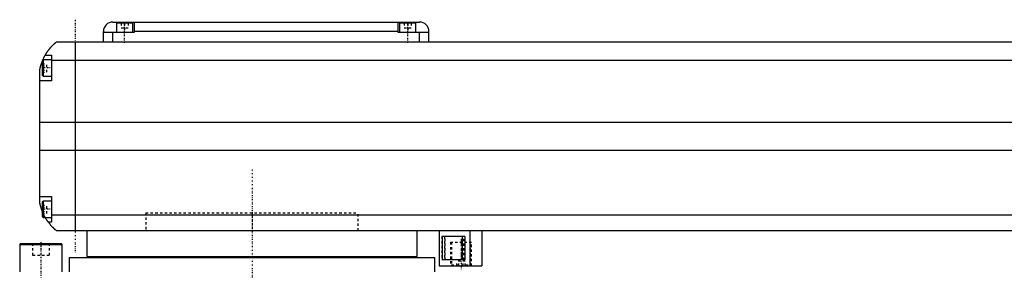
# Model space of a CAD drawing. Extents: x -181 to 906, y -1 to 1086.
# Tile 2 of 5: x -98 to 319, y 364 to 470. Entities that reach past the tile are written whole.
import ezdxf

# ---------------------------------------------------------------- set-up
doc = ezdxf.new("R2010")
doc.units = 0
doc.linetypes.add('CENTER', pattern=[1.5, 0.45, -0.5, 0.05, -0.5])
doc.linetypes.add('DASHED', pattern=[2, 1, -1])
for name, color, linetype in [('AM_0', 7, 'CONTINUOUS'), ('AM_3', 7, 'DASHED'), ('AM_7', 7, 'CENTER')]:
    doc.layers.add(name, color=color, linetype=linetype)

msp = doc.modelspace()

# ---------------------------------------------------------------- linework, layer by layer
at = {"layer": 'AM_0', "color": 7, "linetype": 'CONTINUOUS'}
for p, q in [((-59, 469), (71, 469)), ((-57.5, 468.5), (-57.5, 464.5)), ((-50.5, 468.5), (-57.5, 468.5)), ((-54, 469), (-54, 468.5)), ((-50.5, 464.5), (-50.5, 468.5)), ((-50, 469), (-50, 464.5)), ((62, 464.5), (62, 469)), ((62.5, 468.5), (62.5, 464.5)), ((69.5, 468.5), (62.5, 468.5)), ((66, 469), (66, 468.5)), ((69.5, 464.5), (69.5, 468.5)), ((-63, 460.5), (-63, 465)), ((-50, 464.5), (-63, 464.5)), ((-59, 460.5), (-59, 464.5)), ((62, 465), (-50, 465)), ((75, 464.5), (62, 464.5)), ((71, 460.5), (71, 464.5)), ((75, 460.5), (75, 465)), ((517, 460.5), (-83, 460.5)), ((-75, 460.5), (-75, 380.5)), ((-87.65, 455), (-85, 455)), ((-85, 455), (-85, 444)), ((-88.6, 453), (-89, 452.6)), ((-89, 452.6), (-89, 446.4)), ((-85, 453), (-88.6, 453)), ((-88.6, 453), (-88.6, 446)), ((-85, 452.8), (519, 452.8)), ((-90, 392.5), (-90, 448.5)), ((-85, 444), (-90, 444)), ((-89, 446.4), (-88.6, 446)), ((-88.6, 446), (-85, 446)), ((-90, 426.46), (524, 426.46)), ((-90, 414.6), (524, 414.6)), ((-90, 395), (-85, 395)), ((-88.6, 393), (-89, 392.6)), ((-89, 392.6), (-89, 386.4)), ((-85, 393), (-88.6, 393)), ((-88.6, 393), (-88.6, 386)), ((-85, 395), (-85, 384)), ((-89, 386.4), (-88.6, 386)), ((-88.6, 386), (-85, 386)), ((-85, 387.22), (519, 387.22)), ((-85, 384), (-86.34, 384)), ((-83, 380.5), (517, 380.5)), ((-70, 380.5), (-70, 369.5)), ((70, 369.5), (70, 380.5)), ((79.35, 380.5), (79.35, 365.5)), ((92.35, 380.5), (92.35, 365.5)), ((97.35, 380.5), (97.35, 365.5)), ((90.17, 378), (80.74, 378)), ((80.74, 368), (80.74, 378)), ((89.06, 378), (89.06, 368)), ((90.17, 378), (90.17, 368)), ((-98.1, 375), (-98.5, 374.6)), ((-98.5, 374.6), (-98.5, 363)), ((-98.5, 374.6), (-80.5, 374.6)), ((-98.1, 375), (-80.9, 375)), ((-80.5, 374.6), (-80.9, 375)), ((-80.5, 363), (-80.5, 374.6)), ((-77.5, 369), (-77.5, 363)), ((-77.5, 369), (77.5, 369)), ((-70, 369.5), (70, 369.5)), ((-55, 369.5), (-55, 369)), ((55, 369), (55, 369.5)), ((77.5, 363), (77.5, 369)), ((90.17, 368), (80.74, 368)), ((79.35, 365.5), (97.35, 365.5))]:
    msp.add_line(p, q, dxfattribs=at)
for points in [[(-87.65, 455, 0), (-87.62, 455.05, 0), (-87.57, 455.14, 0), (-87.52, 455.23, 0), (-87.49, 455.27, 0), (-87.46, 455.32, 0), (-87.41, 455.41, 0), (-87.35, 455.5, 0), (-87.3, 455.59, 0), (-87.24, 455.68, 0), (-87.19, 455.76, 0), (-87.16, 455.81, 0), (-87.13, 455.85, 0), (-87.07, 455.94, 0), (-87.02, 456.03, 0), (-86.96, 456.11, 0), (-86.9, 456.2, 0), (-86.85, 456.28, 0), (-86.82, 456.33, 0), (-86.79, 456.37, 0), (-86.73, 456.45, 0), (-86.67, 456.53, 0), (-86.64, 456.58, 0), (-86.62, 456.62, 0), (-86.56, 456.7, 0), (-86.5, 456.78, 0), (-86.47, 456.82, 0), (-86.44, 456.86, 0), (-86.38, 456.94, 0), (-86.33, 457.01, 0), (-86.27, 457.09, 0), (-86.21, 457.17, 0), (-86.15, 457.24, 0), (-86.12, 457.28, 0), (-86.1, 457.32, 0), (-86.04, 457.39, 0), (-85.98, 457.46, 0), (-85.92, 457.54, 0), (-85.87, 457.61, 0), (-85.81, 457.68, 0), (-85.78, 457.71, 0), (-85.75, 457.75, 0), (-85.69, 457.82, 0), (-85.64, 457.89, 0), (-85.58, 457.95, 0), (-85.52, 458.02, 0), (-85.47, 458.08, 0), (-85.44, 458.12, 0), (-85.41, 458.15, 0), (-85.36, 458.21, 0), (-85.3, 458.28, 0), (-85.25, 458.34, 0), (-85.19, 458.4, 0), (-85.14, 458.46, 0), (-85.11, 458.49, 0), (-85.08, 458.52, 0), (-85.03, 458.58, 0), (-84.97, 458.64, 0), (-84.92, 458.7, 0), (-84.87, 458.75, 0), (-84.81, 458.81, 0), (-84.79, 458.84, 0), (-84.76, 458.87, 0), (-84.71, 458.92, 0), (-84.66, 458.98, 0), (-84.63, 459, 0), (-84.6, 459.03, 0), (-84.55, 459.08, 0), (-84.5, 459.13, 0), (-84.48, 459.16, 0), (-84.45, 459.18, 0), (-84.4, 459.23, 0), (-84.35, 459.28, 0), (-84.3, 459.33, 0), (-84.25, 459.38, 0), (-84.2, 459.43, 0), (-84.18, 459.45, 0), (-84.16, 459.47, 0), (-84.11, 459.52, 0), (-84.06, 459.56, 0), (-84.02, 459.61, 0), (-83.97, 459.65, 0), (-83.93, 459.69, 0), (-83.9, 459.71, 0), (-83.88, 459.73, 0), (-83.84, 459.77, 0), (-83.8, 459.81, 0), (-83.75, 459.85, 0), (-83.71, 459.88, 0), (-83.67, 459.92, 0), (-83.66, 459.94, 0), (-83.64, 459.95, 0), (-83.6, 459.99, 0), (-83.56, 460.02, 0), (-83.53, 460.05, 0), (-83.49, 460.08, 0), (-83.46, 460.11, 0), (-83.44, 460.13, 0), (-83.43, 460.14, 0), (-83.39, 460.17, 0), (-83.36, 460.19, 0), (-83.34, 460.22, 0), (-83.31, 460.24, 0), (-83.28, 460.27, 0), (-83.27, 460.28, 0), (-83.25, 460.29, 0), (-83.23, 460.31, 0), (-83.21, 460.33, 0), (-83.2, 460.34, 0), (-83.18, 460.35, 0), (-83.16, 460.36, 0), (-83.14, 460.38, 0), (-83.13, 460.39, 0), (-83.13, 460.4, 0), (-83.11, 460.41, 0), (-83.09, 460.42, 0), (-83.08, 460.44, 0), (-83.06, 460.45, 0), (-83.05, 460.46, 0), (-83.05, 460.46, 0), (-83.04, 460.47, 0), (-83.03, 460.47, 0), (-83.02, 460.48, 0), (-83.02, 460.49, 0), (-83.01, 460.49, 0), (-83.01, 460.49, 0), (-83.01, 460.5, 0), (-83, 460.5, 0), (-83, 460.5, 0), (-83, 460.5, 0), (-83, 460.5, 0)], [(-88.69, 452.91, 0), (-88.65, 453.01, 0), (-88.56, 453.21, 0), (-88.47, 453.4, 0), (-88.43, 453.49, 0), (-88.39, 453.58, 0), (-88.31, 453.76, 0), (-88.22, 453.92, 0), (-88.14, 454.08, 0), (-88.07, 454.23, 0), (-88, 454.36, 0), (-87.96, 454.43, 0), (-87.93, 454.49, 0), (-87.87, 454.6, 0), (-87.82, 454.7, 0), (-87.77, 454.79, 0), (-87.73, 454.86, 0), (-87.7, 454.91, 0), (-87.68, 454.94, 0), (-87.67, 454.96, 0), (-87.66, 454.98, 0), (-87.65, 455, 0), (-87.65, 455, 0)], [(-90, 448.5, 0), (-89.98, 448.61, 0), (-89.94, 448.82, 0), (-89.9, 449.03, 0), (-89.88, 449.13, 0), (-89.86, 449.23, 0), (-89.81, 449.44, 0), (-89.77, 449.64, 0), (-89.72, 449.85, 0), (-89.66, 450.05, 0), (-89.61, 450.26, 0), (-89.58, 450.36, 0), (-89.55, 450.46, 0), (-89.49, 450.67, 0), (-89.43, 450.87, 0), (-89.37, 451.08, 0), (-89.31, 451.28, 0), (-89.24, 451.48, 0), (-89.21, 451.57, 0), (-89.17, 451.67, 0), (-89.1, 451.86, 0), (-89.03, 452.05, 0), (-89, 452.14, 0)], [(-89, 388.86, 0), (-89.04, 388.96, 0), (-89.11, 389.16, 0), (-89.18, 389.36, 0), (-89.22, 389.46, 0), (-89.25, 389.56, 0), (-89.32, 389.76, 0), (-89.38, 389.97, 0), (-89.45, 390.18, 0), (-89.51, 390.39, 0), (-89.57, 390.59, 0), (-89.6, 390.7, 0), (-89.63, 390.8, 0), (-89.68, 391.01, 0), (-89.73, 391.22, 0), (-89.78, 391.43, 0), (-89.83, 391.63, 0), (-89.87, 391.83, 0), (-89.89, 391.93, 0), (-89.91, 392.03, 0), (-89.95, 392.22, 0), (-89.98, 392.41, 0), (-90, 392.5, 0)], [(-86.34, 384, 0), (-86.34, 384, 0), (-86.35, 384.02, 0), (-86.37, 384.04, 0), (-86.38, 384.06, 0), (-86.4, 384.08, 0), (-86.44, 384.14, 0), (-86.49, 384.21, 0), (-86.55, 384.29, 0), (-86.62, 384.39, 0), (-86.7, 384.5, 0), (-86.74, 384.56, 0), (-86.78, 384.62, 0), (-86.87, 384.75, 0), (-86.96, 384.89, 0), (-87.06, 385.04, 0), (-87.16, 385.2, 0), (-87.27, 385.36, 0), (-87.32, 385.45, 0), (-87.37, 385.53, 0), (-87.48, 385.71, 0), (-87.59, 385.9, 0), (-87.65, 386, 0)], [(-83, 380.5, 0), (-83, 380.5, 0), (-83.01, 380.51, 0), (-83.02, 380.51, 0), (-83.02, 380.52, 0), (-83.03, 380.52, 0), (-83.03, 380.52, 0), (-83.04, 380.53, 0), (-83.04, 380.54, 0), (-83.05, 380.54, 0), (-83.06, 380.55, 0), (-83.07, 380.56, 0), (-83.07, 380.56, 0), (-83.08, 380.57, 0), (-83.09, 380.57, 0), (-83.1, 380.58, 0), (-83.11, 380.59, 0), (-83.11, 380.59, 0), (-83.13, 380.61, 0), (-83.14, 380.62, 0), (-83.15, 380.62, 0), (-83.16, 380.63, 0), (-83.17, 380.64, 0), (-83.19, 380.66, 0), (-83.21, 380.67, 0), (-83.22, 380.69, 0), (-83.24, 380.7, 0), (-83.25, 380.71, 0), (-83.26, 380.72, 0), (-83.28, 380.74, 0), (-83.3, 380.75, 0), (-83.32, 380.77, 0), (-83.35, 380.79, 0), (-83.37, 380.81, 0), (-83.38, 380.82, 0), (-83.39, 380.83, 0), (-83.42, 380.85, 0), (-83.44, 380.87, 0), (-83.47, 380.9, 0), (-83.49, 380.92, 0), (-83.52, 380.94, 0), (-83.54, 380.96, 0), (-83.55, 380.97, 0), (-83.58, 380.99, 0), (-83.61, 381.02, 0), (-83.64, 381.05, 0), (-83.67, 381.07, 0), (-83.7, 381.1, 0), (-83.71, 381.11, 0), (-83.73, 381.13, 0), (-83.76, 381.16, 0), (-83.79, 381.19, 0), (-83.83, 381.22, 0), (-83.86, 381.25, 0), (-83.89, 381.28, 0), (-83.91, 381.3, 0), (-83.93, 381.31, 0), (-83.96, 381.35, 0), (-84, 381.38, 0), (-84.02, 381.4, 0), (-84.04, 381.41, 0), (-84.07, 381.45, 0), (-84.11, 381.48, 0), (-84.13, 381.5, 0), (-84.15, 381.52, 0), (-84.19, 381.56, 0), (-84.22, 381.59, 0), (-84.26, 381.63, 0), (-84.3, 381.67, 0), (-84.34, 381.71, 0), (-84.36, 381.73, 0), (-84.38, 381.75, 0), (-84.42, 381.79, 0), (-84.46, 381.83, 0), (-84.6, 381.97, 0), (-84.86, 382.23, 0), (-85.11, 382.51, 0), (-85.38, 382.81, 0), (-85.51, 382.97, 0), (-85.65, 383.13, 0), (-85.92, 383.46, 0), (-86.2, 383.82, 0), (-86.34, 384, 0)]]:
    msp.add_polyline3d(points, dxfattribs=at)
for centre, start, end in [((-59, 465), 90, 180), ((71, 465), 0, 90)]:
    msp.add_arc(centre, 4, start, end, dxfattribs=at)
at = {"layer": 'AM_3', "color": 6, "linetype": 'DASHED'}
for p, q in [((-55.5, 468.5), (-55.5, 466.5)), ((-54, 468.5), (-54, 464.5)), ((-52.5, 468.5), (-52.5, 466.5)), ((64.5, 468.5), (64.5, 466.5)), ((66, 468.5), (66, 464.5)), ((67.5, 468.5), (67.5, 466.5)), ((-55.5, 466.5), (-52.5, 466.5)), ((64.5, 466.5), (67.5, 466.5)), ((-89, 451.23), (-87, 451.23)), ((-87, 447.77), (-87, 451.23)), ((-89, 450.37), (-87, 450.37)), ((-89, 448.63), (-87, 448.63)), ((-89, 447.77), (-87, 447.77)), ((-89, 391.23), (-87, 391.23)), ((-89, 390.37), (-87, 390.37)), ((-89, 388.63), (-87, 388.63)), ((-87, 387.77), (-87, 391.23)), ((-89, 387.77), (-87, 387.77)), ((-45, 388), (-45, 380.5)), ((-45, 388), (45, 388)), ((-45, 388), (-45, 380.5)), ((-45, 388), (45, 388)), ((45, 380.5), (45, 388)), ((45, 380.5), (45, 388)), ((80.42, 378), (80.42, 368)), ((80.74, 378), (80.42, 378)), ((81.53, 378), (81.53, 368)), ((81.85, 368), (81.85, 378)), ((88.74, 368), (88.74, 378)), ((89.85, 368), (89.85, 378)), ((-93, 375), (-93, 370)), ((-89.5, 375), (-89.5, 370)), ((-86, 375), (-86, 370)), ((84.1, 375.5), (84.1, 365.5)), ((84.1, 375.5), (93.1, 375.5)), ((84.6, 375.5), (84.6, 365.9)), ((92.6, 365.9), (92.6, 375.5)), ((93.1, 365.5), (93.1, 375.5)), ((-93, 370), (-86, 370)), ((80.74, 368), (80.42, 368)), ((86.87, 365.5), (86.87, 367.5)), ((90.33, 367.5), (86.87, 367.5)), ((87.73, 365.5), (87.73, 367.5)), ((89.47, 365.5), (89.47, 367.5)), ((90.33, 365.5), (90.33, 367.5)), ((84.6, 365.9), (85, 365.5)), ((84.6, 365.9), (92.6, 365.9)), ((92.2, 365.5), (92.6, 365.9))]:
    msp.add_line(p, q, dxfattribs=at)
for points in [[(-89, 452.14, 0), (-88.95, 452.28, 0), (-88.84, 452.54, 0), (-88.74, 452.79, 0), (-88.69, 452.91, 0)], [(-87.65, 386, 0), (-87.69, 386.07, 0), (-87.76, 386.2, 0), (-87.84, 386.34, 0), (-87.88, 386.41, 0), (-87.92, 386.49, 0), (-88, 386.63, 0), (-88.08, 386.78, 0), (-88.15, 386.94, 0), (-88.23, 387.09, 0), (-88.31, 387.25, 0), (-88.35, 387.33, 0), (-88.39, 387.41, 0), (-88.46, 387.58, 0), (-88.54, 387.74, 0), (-88.61, 387.91, 0), (-88.69, 388.08, 0), (-88.76, 388.25, 0), (-88.8, 388.34, 0), (-88.83, 388.43, 0), (-88.9, 388.6, 0), (-88.97, 388.77, 0), (-89, 388.86, 0)]]:
    msp.add_polyline3d(points, dxfattribs=at)
at = {"layer": 'AM_7', "color": 4, "linetype": 'CENTER'}
for p, q in [((-75, 470), (-75, 371)), ((-54, 460.1), (-54, 468.9)), ((66, 460.1), (66, 468.9)), ((-84.8, 449.5), (-89.2, 449.5)), ((0, 406.4), (0, 1.6)), ((-84.8, 389.5), (-89.2, 389.5)), ((0, 388.38), (0, 380.12)), ((88.6, 376.05), (88.6, 363.95)), ((-89.5, 375.6), (-89.5, 357.75))]:
    msp.add_line(p, q, dxfattribs=at)

doc.saveas('drawing.dxf')
